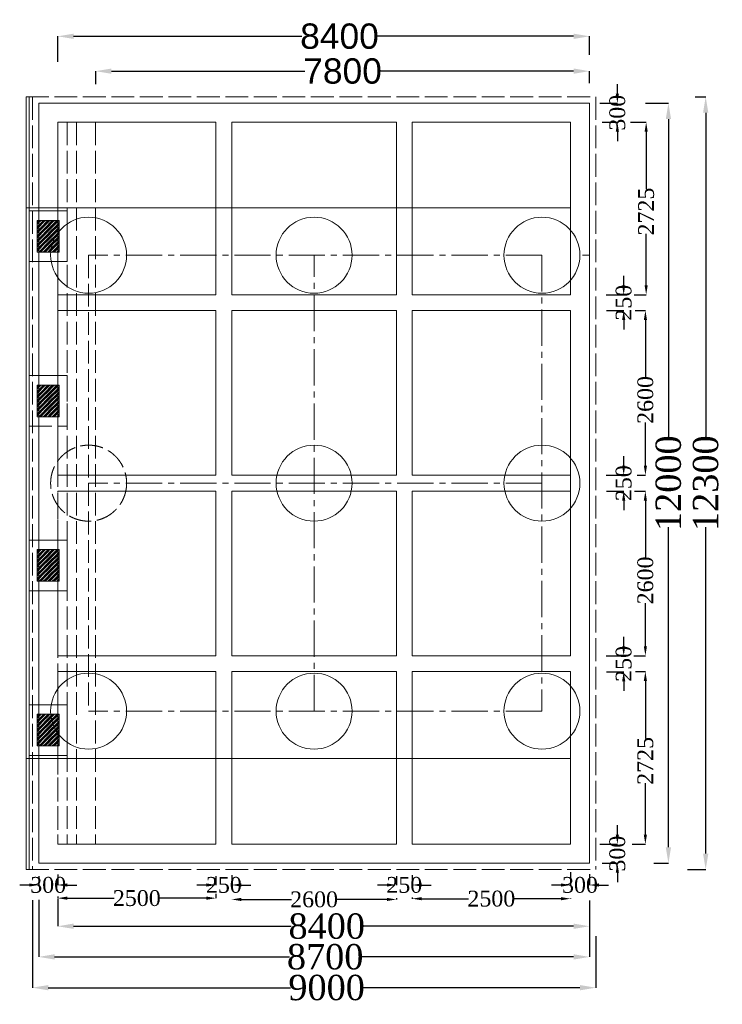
# Model space of a CAD drawing. Header units: millimetres. Extents: x 103078 to 25259364, y -3207472 to 1158446.
# Tile 6 of 40: x 13494536 to 13516732, y 991040 to 1022138. Entities that reach past the tile are written whole.
import ezdxf

# ---------------------------------------------------------------- set-up
doc = ezdxf.new("R2010")
doc.units = ezdxf.units.MM
doc.header["$LTSCALE"] = 60
doc.header["$MEASUREMENT"] = 0
for name, pattern in [('ACAD_ISO02W100', [15, 12, -3]), ('CENTER2', [28.575, 19.05, -3.175, 3.175, -3.175]), ('HIDDEN', [0.375, 0.25, -0.125])]:
    doc.linetypes.add(name, pattern=pattern)
doc.styles.add('PDF Arial Bold', font='times.ttf')
doc.dimstyles.get("Standard").update_dxf_attribs({"dimtxt": 400, "dimasz": 215, "dimexe": 0.18, "dimexo": 0.0625, "dimgap": 0.09, "dimtad": 0, "dimtih": 1, "dimtoh": 1, "dimdec": 0, "dimzin": 4, "dimdsep": 46, "dimtxsty": 'Standard', "dimblk": 'OPEN90', "dimcen": 0, "dimadec": 0, "dimazin": 1, "dimtfac": 1, "dimtdec": 0, "dimtix": 1, "dimtofl": 0, "dimtmove": 0, "dimatfit": 3, "dimldrblk": 'OPEN30', "dimfxl": 1, "dimtolj": 1, "dimtzin": 0, "dimarcsym": 0})

# ---------------------------------------------------------------- blocks, each defined once
blk = doc.blocks.new('*D204')
at = {"color": 0, "linetype": 'Continuous', "lineweight": -2, "ltscale": 2, "transparency": 16777216}
for p, q in [((13496936, 1020103), (13496936, 1020513)), ((13497436, 1020512), (13503546, 1020512)), ((13512036, 1020512), (13505926, 1020512)), ((13512536, 1020134), (13512536, 1020513))]:
    blk.add_line(p, q, dxfattribs=at)
at = {"color": 0, "linetype": 'Continuous', "lineweight": 9, "ltscale": 2, "transparency": 16777216}
for points in [[(13497436, 1020596), (13497436, 1020429), (13496936, 1020512)], [(13512036, 1020596), (13512036, 1020429), (13512536, 1020512)]]:
    blk.add_solid(points, dxfattribs=at)
at = {"layer": 'Defpoints', "color": 0, "linetype": 'Continuous', "lineweight": 9, "ltscale": 2, "transparency": 16777216}
for p in [(13496936, 1020512), (13496936, 1020102), (13512536, 1020134)]:
    blk.add_point(p, dxfattribs=at)
at = {"color": 0, "linetype": 'Continuous', "lineweight": 9, "ltscale": 2, "transparency": 16777216, "insert": (13504736, 1020512), "char_height": 800, "attachment_point": 5, "style": 'PDF Arial Bold'}
blk.add_mtext('\\A1;{\\fArial|b0|i0|c0|p34;7800}', dxfattribs=at)
blk = doc.blocks.new('*D205')
at = {"color": 0, "linetype": 'Continuous', "lineweight": -2, "ltscale": 2, "transparency": 16777216}
for p, q in [((13495736, 1020810), (13495736, 1021613)), ((13496236, 1021613), (13503446, 1021613)), ((13512036, 1021613), (13505833, 1021613)), ((13512536, 1021027), (13512536, 1021613))]:
    blk.add_line(p, q, dxfattribs=at)
at = {"color": 0, "linetype": 'Continuous', "lineweight": 9, "ltscale": 2, "transparency": 16777216}
for points in [[(13496236, 1021696), (13496236, 1021530), (13495736, 1021613)], [(13512036, 1021696), (13512036, 1021530), (13512536, 1021613)]]:
    blk.add_solid(points, dxfattribs=at)
at = {"layer": 'Defpoints', "color": 0, "linetype": 'Continuous', "lineweight": 9, "ltscale": 2, "transparency": 16777216}
for p in [(13495736, 1021613), (13512536, 1021026), (13495736, 1020810)]:
    blk.add_point(p, dxfattribs=at)
at = {"color": 0, "linetype": 'Continuous', "lineweight": 9, "ltscale": 2, "transparency": 16777216, "insert": (13504639, 1021613), "char_height": 800, "attachment_point": 5, "style": 'PDF Arial Bold'}
blk.add_mtext('\\A1;{\\fArial|b0|i0|c0|p34;8400}', dxfattribs=at)
blk = doc.blocks.new('*D150')
at = {"color": 0, "linetype": 'Continuous', "lineweight": -2, "ltscale": 2, "transparency": 16777216}
for p, q in [((13515876, 1019699), (13516208, 1019699)), ((13516208, 1019199), (13516208, 1008886)), ((13516208, 995799), (13516208, 1006113)), ((13515630, 995299), (13516208, 995299))]:
    blk.add_line(p, q, dxfattribs=at)
at = {"color": 0, "linetype": 'Continuous', "lineweight": 9, "ltscale": 2, "transparency": 16777216}
for points in [[(13516124, 1019199), (13516291, 1019199), (13516208, 1019699)], [(13516124, 995799), (13516291, 995799), (13516208, 995299)]]:
    blk.add_solid(points, dxfattribs=at)
at = {"layer": 'Defpoints', "color": 0, "linetype": 'Continuous', "lineweight": 9, "ltscale": 2, "transparency": 16777216}
for p in [(13515876, 1019699), (13515630, 995299), (13516208, 995299)]:
    blk.add_point(p, dxfattribs=at)
at = {"color": 0, "linetype": 'Continuous', "lineweight": 9, "ltscale": 2, "transparency": 16777216, "insert": (13516208, 1007499), "char_height": 800, "attachment_point": 5, "rotation": 90, "style": 'PDF Arial Bold'}
blk.add_mtext('\\A1;12300', dxfattribs=at)
blk = doc.blocks.new('*D151')
at = {"color": 0, "linetype": 'Continuous', "lineweight": -2, "ltscale": 2, "transparency": 16777216}
for p, q in [((13514305, 1019499), (13515031, 1019499)), ((13515030, 1018999), (13515030, 1008886)), ((13515030, 995999), (13515030, 1006113)), ((13514564, 995499), (13515031, 995499))]:
    blk.add_line(p, q, dxfattribs=at)
at = {"color": 0, "linetype": 'Continuous', "lineweight": 9, "ltscale": 2, "transparency": 16777216}
for points in [[(13514947, 1018999), (13515114, 1018999), (13515030, 1019499)], [(13514947, 995999), (13515114, 995999), (13515030, 995499)]]:
    blk.add_solid(points, dxfattribs=at)
at = {"layer": 'Defpoints', "color": 0, "linetype": 'Continuous', "lineweight": 9, "ltscale": 2, "transparency": 16777216}
for p in [(13514305, 1019499), (13514564, 995499), (13515030, 995499)]:
    blk.add_point(p, dxfattribs=at)
at = {"color": 0, "linetype": 'Continuous', "lineweight": 9, "ltscale": 2, "transparency": 16777216, "insert": (13515030, 1007499), "char_height": 800, "attachment_point": 5, "rotation": 90, "style": 'PDF Arial Bold'}
blk.add_mtext('\\A1;12000', dxfattribs=at)
blk = doc.blocks.new('*D152')
at = {"color": 0, "linetype": 'Continuous', "lineweight": -2, "ltscale": 2, "transparency": 16777216}
for p, q in [((13513829, 1018900), (13514327, 1018900)), ((13514327, 1018600), (13514327, 1016785)), ((13514327, 1013749), (13514327, 1015372)), ((13513951, 1013449), (13514327, 1013449))]:
    blk.add_line(p, q, dxfattribs=at)
at = {"color": 0, "linetype": 'Continuous', "lineweight": 9, "ltscale": 2, "transparency": 16777216}
for points in [[(13514277, 1018600), (13514377, 1018600), (13514327, 1018900)], [(13514277, 1013749), (13514377, 1013749), (13514327, 1013449)]]:
    blk.add_solid(points, dxfattribs=at)
at = {"layer": 'Defpoints', "color": 0, "linetype": 'Continuous', "lineweight": 9, "ltscale": 2, "transparency": 16777216}
for p in [(13513829, 1018900), (13513951, 1013449), (13514327, 1013449)]:
    blk.add_point(p, dxfattribs=at)
at = {"color": 0, "linetype": 'Continuous', "lineweight": 9, "ltscale": 2, "transparency": 16777216, "insert": (13514327, 1016078), "char_height": 500, "attachment_point": 5, "rotation": 90, "style": 'PDF Arial Bold'}
blk.add_mtext('\\A1;2725', dxfattribs=at)
blk = doc.blocks.new('*D153')
at = {"color": 0, "linetype": 'Continuous', "lineweight": -2, "ltscale": 2, "transparency": 16777216}
for p, q in [((13513984, 1012950), (13514303, 1012950)), ((13514303, 1012650), (13514303, 1010846)), ((13514303, 1008049), (13514303, 1009411)), ((13514041, 1007749), (13514303, 1007749))]:
    blk.add_line(p, q, dxfattribs=at)
at = {"color": 0, "linetype": 'Continuous', "lineweight": 9, "ltscale": 2, "transparency": 16777216}
for points in [[(13514253, 1012650), (13514353, 1012650), (13514303, 1012950)], [(13514253, 1008049), (13514353, 1008049), (13514303, 1007749)]]:
    blk.add_solid(points, dxfattribs=at)
at = {"layer": 'Defpoints', "color": 0, "linetype": 'Continuous', "lineweight": 9, "ltscale": 2, "transparency": 16777216}
for p in [(13513984, 1012950), (13514041, 1007749), (13514303, 1007749)]:
    blk.add_point(p, dxfattribs=at)
at = {"color": 0, "linetype": 'Continuous', "lineweight": 9, "ltscale": 2, "transparency": 16777216, "insert": (13514303, 1010128), "char_height": 500, "attachment_point": 5, "rotation": 90, "style": 'PDF Arial Bold'}
blk.add_mtext('\\A1;2600', dxfattribs=at)
blk = doc.blocks.new('*D154')
at = {"color": 0, "linetype": 'Continuous', "lineweight": -2, "ltscale": 2, "transparency": 16777216}
for p, q in [((13513960, 1007249), (13514302, 1007249)), ((13514302, 1006949), (13514302, 1005146)), ((13514302, 1002349), (13514302, 1003711)), ((13513937, 1002049), (13514302, 1002049))]:
    blk.add_line(p, q, dxfattribs=at)
at = {"color": 0, "linetype": 'Continuous', "lineweight": 9, "ltscale": 2, "transparency": 16777216}
for points in [[(13514252, 1006949), (13514352, 1006949), (13514302, 1007249)], [(13514252, 1002349), (13514352, 1002349), (13514302, 1002049)]]:
    blk.add_solid(points, dxfattribs=at)
at = {"layer": 'Defpoints', "color": 0, "linetype": 'Continuous', "lineweight": 9, "ltscale": 2, "transparency": 16777216}
for p in [(13513960, 1007249), (13513937, 1002049), (13514302, 1002049)]:
    blk.add_point(p, dxfattribs=at)
at = {"color": 0, "linetype": 'Continuous', "lineweight": 9, "ltscale": 2, "transparency": 16777216, "insert": (13514302, 1004428), "char_height": 500, "attachment_point": 5, "rotation": 90, "style": 'PDF Arial Bold'}
blk.add_mtext('\\A1;2600', dxfattribs=at)
blk = doc.blocks.new('*D155')
at = {"color": 0, "linetype": 'Continuous', "lineweight": -2, "ltscale": 2, "transparency": 16777216}
for p, q in [((13513985, 1001550), (13514302, 1001550)), ((13514302, 1001250), (13514302, 999435)), ((13514302, 996399), (13514302, 998022)), ((13513889, 996099), (13514302, 996099))]:
    blk.add_line(p, q, dxfattribs=at)
at = {"color": 0, "linetype": 'Continuous', "lineweight": 9, "ltscale": 2, "transparency": 16777216}
for points in [[(13514252, 1001250), (13514352, 1001250), (13514302, 1001550)], [(13514252, 996399), (13514352, 996399), (13514302, 996099)]]:
    blk.add_solid(points, dxfattribs=at)
at = {"layer": 'Defpoints', "color": 0, "linetype": 'Continuous', "lineweight": 9, "ltscale": 2, "transparency": 16777216}
for p in [(13513985, 1001550), (13513889, 996099), (13514302, 996099)]:
    blk.add_point(p, dxfattribs=at)
at = {"color": 0, "linetype": 'Continuous', "lineweight": 9, "ltscale": 2, "transparency": 16777216, "insert": (13514302, 998728), "char_height": 500, "attachment_point": 5, "rotation": 90, "style": 'PDF Arial Bold'}
blk.add_mtext('\\A1;2725', dxfattribs=at)
blk = doc.blocks.new('*D156')
at = {"color": 0, "linetype": 'Continuous', "lineweight": -2, "ltscale": 2, "transparency": 16777216}
for p, q in [((13513617, 1013750), (13513617, 1014050)), ((13513063, 1013450), (13513617, 1013450)), ((13513074, 1012949), (13513617, 1012949)), ((13513617, 1012649), (13513617, 1012349))]:
    blk.add_line(p, q, dxfattribs=at)
at = {"color": 0, "linetype": 'Continuous', "lineweight": 9, "ltscale": 2, "transparency": 16777216}
for points in [[(13513567, 1013750), (13513667, 1013750), (13513617, 1013450)], [(13513567, 1012649), (13513667, 1012649), (13513617, 1012949)]]:
    blk.add_solid(points, dxfattribs=at)
at = {"layer": 'Defpoints', "color": 0, "linetype": 'Continuous', "lineweight": 9, "ltscale": 2, "transparency": 16777216}
for p in [(13513063, 1013450), (13513074, 1012949), (13513617, 1012949)]:
    blk.add_point(p, dxfattribs=at)
at = {"color": 0, "linetype": 'Continuous', "lineweight": 9, "ltscale": 2, "transparency": 16777216, "insert": (13513617, 1013199), "char_height": 500, "attachment_point": 5, "rotation": 90, "style": 'PDF Arial Bold'}
blk.add_mtext('\\A1;250', dxfattribs=at)
blk = doc.blocks.new('*D157')
at = {"color": 0, "linetype": 'Continuous', "lineweight": -2, "ltscale": 2, "transparency": 16777216}
for p, q in [((13513617, 1008050), (13513617, 1008350)), ((13513063, 1007750), (13513617, 1007750)), ((13513074, 1007249), (13513617, 1007249)), ((13513617, 1006949), (13513617, 1006649))]:
    blk.add_line(p, q, dxfattribs=at)
at = {"color": 0, "linetype": 'Continuous', "lineweight": 9, "ltscale": 2, "transparency": 16777216}
for points in [[(13513567, 1008050), (13513667, 1008050), (13513617, 1007750)], [(13513567, 1006949), (13513667, 1006949), (13513617, 1007249)]]:
    blk.add_solid(points, dxfattribs=at)
at = {"layer": 'Defpoints', "color": 0, "linetype": 'Continuous', "lineweight": 9, "ltscale": 2, "transparency": 16777216}
for p in [(13513063, 1007750), (13513074, 1007249), (13513617, 1007249)]:
    blk.add_point(p, dxfattribs=at)
at = {"color": 0, "linetype": 'Continuous', "lineweight": 9, "ltscale": 2, "transparency": 16777216, "insert": (13513617, 1007499), "char_height": 500, "attachment_point": 5, "rotation": 90, "style": 'PDF Arial Bold'}
blk.add_mtext('\\A1;250', dxfattribs=at)
blk = doc.blocks.new('*D158')
at = {"color": 0, "linetype": 'Continuous', "lineweight": -2, "ltscale": 2, "transparency": 16777216}
for p, q in [((13513617, 1002343), (13513617, 1002643)), ((13513063, 1002043), (13513617, 1002043)), ((13513074, 1001542), (13513617, 1001542)), ((13513617, 1001242), (13513617, 1000942))]:
    blk.add_line(p, q, dxfattribs=at)
at = {"color": 0, "linetype": 'Continuous', "lineweight": 9, "ltscale": 2, "transparency": 16777216}
for points in [[(13513567, 1002343), (13513667, 1002343), (13513617, 1002043)], [(13513567, 1001242), (13513667, 1001242), (13513617, 1001542)]]:
    blk.add_solid(points, dxfattribs=at)
at = {"layer": 'Defpoints', "color": 0, "linetype": 'Continuous', "lineweight": 9, "ltscale": 2, "transparency": 16777216}
for p in [(13513063, 1002043), (13513074, 1001542), (13513617, 1001542)]:
    blk.add_point(p, dxfattribs=at)
at = {"color": 0, "linetype": 'Continuous', "lineweight": 9, "ltscale": 2, "transparency": 16777216, "insert": (13513617, 1001792), "char_height": 500, "attachment_point": 5, "rotation": 90, "style": 'PDF Arial Bold'}
blk.add_mtext('\\A1;250', dxfattribs=at)
blk = doc.blocks.new('*D159')
at = {"color": 0, "linetype": 'Continuous', "lineweight": -2, "ltscale": 2, "transparency": 16777216}
for p, q in [((13513417, 1019799), (13513417, 1020099)), ((13512863, 1019499), (13513417, 1019499)), ((13512933, 1018899), (13513417, 1018899)), ((13513417, 1018599), (13513417, 1018299))]:
    blk.add_line(p, q, dxfattribs=at)
at = {"color": 0, "linetype": 'Continuous', "lineweight": 9, "ltscale": 2, "transparency": 16777216}
for points in [[(13513367, 1019799), (13513467, 1019799), (13513417, 1019499)], [(13513367, 1018599), (13513467, 1018599), (13513417, 1018899)]]:
    blk.add_solid(points, dxfattribs=at)
at = {"layer": 'Defpoints', "color": 0, "linetype": 'Continuous', "lineweight": 9, "ltscale": 2, "transparency": 16777216}
for p in [(13512863, 1019499), (13512933, 1018899), (13513417, 1018899)]:
    blk.add_point(p, dxfattribs=at)
at = {"color": 0, "linetype": 'Continuous', "lineweight": 9, "ltscale": 2, "transparency": 16777216, "insert": (13513417, 1019199), "char_height": 500, "attachment_point": 5, "rotation": 90, "style": 'PDF Arial Bold'}
blk.add_mtext('\\A1;300', dxfattribs=at)
blk = doc.blocks.new('*D160')
at = {"color": 0, "linetype": 'Continuous', "lineweight": -2, "ltscale": 2, "transparency": 16777216}
for p, q in [((13513417, 996399), (13513417, 996699)), ((13512863, 996099), (13513417, 996099)), ((13512933, 995499), (13513417, 995499)), ((13513417, 995199), (13513417, 994899))]:
    blk.add_line(p, q, dxfattribs=at)
at = {"color": 0, "linetype": 'Continuous', "lineweight": 9, "ltscale": 2, "transparency": 16777216}
for points in [[(13513367, 996399), (13513467, 996399), (13513417, 996099)], [(13513367, 995199), (13513467, 995199), (13513417, 995499)]]:
    blk.add_solid(points, dxfattribs=at)
at = {"layer": 'Defpoints', "color": 0, "linetype": 'Continuous', "lineweight": 9, "ltscale": 2, "transparency": 16777216}
for p in [(13512863, 996099), (13512933, 995499), (13513417, 995499)]:
    blk.add_point(p, dxfattribs=at)
at = {"color": 0, "linetype": 'Continuous', "lineweight": 9, "ltscale": 2, "transparency": 16777216, "insert": (13513417, 995799), "char_height": 500, "attachment_point": 5, "rotation": 90, "style": 'PDF Arial Bold'}
blk.add_mtext('\\A1;300', dxfattribs=at)
blk = doc.blocks.new('*D161')
at = {"color": 0, "linetype": 'Continuous', "lineweight": -2, "ltscale": 2, "transparency": 16777216}
for p, q in [((13506936, 994413), (13506936, 994375)), ((13507236, 994375), (13508718, 994375)), ((13511636, 994375), (13510153, 994375)), ((13511936, 994381), (13511936, 994375))]:
    blk.add_line(p, q, dxfattribs=at)
at = {"color": 0, "linetype": 'Continuous', "lineweight": 9, "ltscale": 2, "transparency": 16777216}
for points in [[(13507236, 994425), (13507236, 994325), (13506936, 994375)], [(13511636, 994425), (13511636, 994325), (13511936, 994375)]]:
    blk.add_solid(points, dxfattribs=at)
at = {"layer": 'Defpoints', "color": 0, "linetype": 'Continuous', "lineweight": 9, "ltscale": 2, "transparency": 16777216}
for p in [(13506936, 994413), (13506936, 994375), (13511936, 994381)]:
    blk.add_point(p, dxfattribs=at)
at = {"color": 0, "linetype": 'Continuous', "lineweight": 9, "ltscale": 2, "transparency": 16777216, "insert": (13509436, 994375), "char_height": 500, "attachment_point": 5, "style": 'PDF Arial Bold'}
blk.add_mtext('\\A1;2500', dxfattribs=at)
blk = doc.blocks.new('*D162')
at = {"color": 0, "linetype": 'Continuous', "lineweight": -2, "ltscale": 2, "transparency": 16777216}
for p, q in [((13500736, 994525), (13500736, 994392)), ((13495736, 994446), (13495736, 994392)), ((13496036, 994392), (13497518, 994392)), ((13500436, 994392), (13498953, 994392))]:
    blk.add_line(p, q, dxfattribs=at)
at = {"color": 0, "linetype": 'Continuous', "lineweight": 9, "ltscale": 2, "transparency": 16777216}
for points in [[(13496036, 994442), (13496036, 994342), (13495736, 994392)], [(13500436, 994442), (13500436, 994342), (13500736, 994392)]]:
    blk.add_solid(points, dxfattribs=at)
at = {"layer": 'Defpoints', "color": 0, "linetype": 'Continuous', "lineweight": 9, "ltscale": 2, "transparency": 16777216}
for p in [(13500736, 994525), (13495736, 994446), (13495736, 994392)]:
    blk.add_point(p, dxfattribs=at)
at = {"color": 0, "linetype": 'Continuous', "lineweight": 9, "ltscale": 2, "transparency": 16777216, "insert": (13498236, 994392), "char_height": 500, "attachment_point": 5, "style": 'PDF Arial Bold'}
blk.add_mtext('\\A1;2500', dxfattribs=at)
blk = doc.blocks.new('*D163')
at = {"color": 0, "linetype": 'Continuous', "lineweight": -2, "ltscale": 2, "transparency": 16777216}
for p, q in [((13501236, 994353), (13501236, 994353)), ((13501536, 994352), (13503118, 994352)), ((13506136, 994352), (13504553, 994352)), ((13506436, 994397), (13506436, 994352))]:
    blk.add_line(p, q, dxfattribs=at)
at = {"color": 0, "linetype": 'Continuous', "lineweight": 9, "ltscale": 2, "transparency": 16777216}
for points in [[(13501536, 994402), (13501536, 994302), (13501236, 994352)], [(13506136, 994402), (13506136, 994302), (13506436, 994352)]]:
    blk.add_solid(points, dxfattribs=at)
at = {"layer": 'Defpoints', "color": 0, "linetype": 'Continuous', "lineweight": 9, "ltscale": 2, "transparency": 16777216}
for p in [(13501236, 994352), (13501236, 994352), (13506436, 994397)]:
    blk.add_point(p, dxfattribs=at)
at = {"color": 0, "linetype": 'Continuous', "lineweight": 9, "ltscale": 2, "transparency": 16777216, "insert": (13503836, 994352), "char_height": 500, "attachment_point": 5, "style": 'PDF Arial Bold'}
blk.add_mtext('\\A1;2600', dxfattribs=at)
blk = doc.blocks.new('*D164')
at = {"color": 0, "linetype": 'Continuous', "lineweight": -2, "ltscale": 2, "transparency": 16777216}
for p, q in [((13506436, 995086), (13506436, 994808)), ((13506936, 995115), (13506936, 994808)), ((13506136, 994808), (13505836, 994808)), ((13507236, 994808), (13507536, 994808))]:
    blk.add_line(p, q, dxfattribs=at)
at = {"color": 0, "linetype": 'Continuous', "lineweight": 9, "ltscale": 2, "transparency": 16777216}
for points in [[(13506136, 994858), (13506136, 994758), (13506436, 994808)], [(13507236, 994858), (13507236, 994758), (13506936, 994808)]]:
    blk.add_solid(points, dxfattribs=at)
at = {"layer": 'Defpoints', "color": 0, "linetype": 'Continuous', "lineweight": 9, "ltscale": 2, "transparency": 16777216}
for p in [(13506436, 995086), (13506936, 995115), (13506436, 994808)]:
    blk.add_point(p, dxfattribs=at)
at = {"color": 0, "linetype": 'Continuous', "lineweight": 9, "ltscale": 2, "transparency": 16777216, "insert": (13506686, 994808), "char_height": 500, "attachment_point": 5, "style": 'PDF Arial Bold'}
blk.add_mtext('\\A1;250', dxfattribs=at)
blk = doc.blocks.new('*D165')
at = {"color": 0, "linetype": 'Continuous', "lineweight": -2, "ltscale": 2, "transparency": 16777216}
for p, q in [((13500736, 995086), (13500736, 994808)), ((13501236, 995115), (13501236, 994808)), ((13500436, 994808), (13500136, 994808)), ((13501536, 994808), (13501836, 994808))]:
    blk.add_line(p, q, dxfattribs=at)
at = {"color": 0, "linetype": 'Continuous', "lineweight": 9, "ltscale": 2, "transparency": 16777216}
for points in [[(13500436, 994858), (13500436, 994758), (13500736, 994808)], [(13501536, 994858), (13501536, 994758), (13501236, 994808)]]:
    blk.add_solid(points, dxfattribs=at)
at = {"layer": 'Defpoints', "color": 0, "linetype": 'Continuous', "lineweight": 9, "ltscale": 2, "transparency": 16777216}
for p in [(13500736, 995086), (13501236, 995115), (13500736, 994808)]:
    blk.add_point(p, dxfattribs=at)
at = {"color": 0, "linetype": 'Continuous', "lineweight": 9, "ltscale": 2, "transparency": 16777216, "insert": (13500986, 994808), "char_height": 500, "attachment_point": 5, "style": 'PDF Arial Bold'}
blk.add_mtext('\\A1;250', dxfattribs=at)
blk = doc.blocks.new('*D166')
at = {"color": 0, "linetype": 'Continuous', "lineweight": -2, "ltscale": 2, "transparency": 16777216}
for p, q in [((13511936, 995211), (13511936, 994808)), ((13512536, 995154), (13512536, 994808)), ((13511636, 994808), (13511336, 994808)), ((13512836, 994808), (13513136, 994808))]:
    blk.add_line(p, q, dxfattribs=at)
at = {"color": 0, "linetype": 'Continuous', "lineweight": 9, "ltscale": 2, "transparency": 16777216}
for points in [[(13511636, 994858), (13511636, 994758), (13511936, 994808)], [(13512836, 994858), (13512836, 994758), (13512536, 994808)]]:
    blk.add_solid(points, dxfattribs=at)
at = {"layer": 'Defpoints', "color": 0, "linetype": 'Continuous', "lineweight": 9, "ltscale": 2, "transparency": 16777216}
for p in [(13511936, 995211), (13512536, 995154), (13511936, 994808)]:
    blk.add_point(p, dxfattribs=at)
at = {"color": 0, "linetype": 'Continuous', "lineweight": 9, "ltscale": 2, "transparency": 16777216, "insert": (13512236, 994808), "char_height": 500, "attachment_point": 5, "style": 'PDF Arial Bold'}
blk.add_mtext('\\A1;300', dxfattribs=at)
blk = doc.blocks.new('*D167')
at = {"color": 0, "linetype": 'Continuous', "lineweight": -2, "ltscale": 2, "transparency": 16777216}
for p, q in [((13495736, 995145), (13495736, 994808)), ((13495136, 995086), (13495136, 994808)), ((13494836, 994808), (13494536, 994808)), ((13496036, 994808), (13496336, 994808))]:
    blk.add_line(p, q, dxfattribs=at)
at = {"color": 0, "linetype": 'Continuous', "lineweight": 9, "ltscale": 2, "transparency": 16777216}
for points in [[(13494836, 994858), (13494836, 994758), (13495136, 994808)], [(13496036, 994858), (13496036, 994758), (13495736, 994808)]]:
    blk.add_solid(points, dxfattribs=at)
at = {"layer": 'Defpoints', "color": 0, "linetype": 'Continuous', "lineweight": 9, "ltscale": 2, "transparency": 16777216}
for p in [(13495736, 995145), (13495136, 995086), (13495136, 994808)]:
    blk.add_point(p, dxfattribs=at)
at = {"color": 0, "linetype": 'Continuous', "lineweight": 9, "ltscale": 2, "transparency": 16777216, "insert": (13495436, 994808), "char_height": 500, "attachment_point": 5, "style": 'PDF Arial Bold'}
blk.add_mtext('\\A1;300', dxfattribs=at)
blk = doc.blocks.new('*D168')
at = {"color": 0, "linetype": 'Continuous', "lineweight": -2, "ltscale": 2, "transparency": 16777216}
for p, q in [((13494936, 994331), (13494936, 991565)), ((13512736, 993194), (13512736, 991565)), ((13495436, 991565), (13503095, 991565)), ((13512236, 991565), (13505369, 991565))]:
    blk.add_line(p, q, dxfattribs=at)
at = {"color": 0, "linetype": 'Continuous', "lineweight": 9, "ltscale": 2, "transparency": 16777216}
for points in [[(13495436, 991648), (13495436, 991482), (13494936, 991565)], [(13512236, 991648), (13512236, 991482), (13512736, 991565)]]:
    blk.add_solid(points, dxfattribs=at)
at = {"layer": 'Defpoints', "color": 0, "linetype": 'Continuous', "lineweight": 9, "ltscale": 2, "transparency": 16777216}
for p in [(13494936, 994331), (13512736, 993194), (13494936, 991565)]:
    blk.add_point(p, dxfattribs=at)
at = {"color": 0, "linetype": 'Continuous', "lineweight": 9, "ltscale": 2, "transparency": 16777216, "insert": (13504232, 991565), "char_height": 800, "attachment_point": 5, "style": 'PDF Arial Bold'}
blk.add_mtext('\\A1;9000', dxfattribs=at)
blk = doc.blocks.new('*D169')
at = {"color": 0, "linetype": 'Continuous', "lineweight": -2, "ltscale": 2, "transparency": 16777216}
for p, q in [((13495736, 994367), (13495736, 993505)), ((13512536, 994315), (13512536, 993505)), ((13496236, 993505), (13503111, 993505)), ((13512036, 993505), (13505360, 993505))]:
    blk.add_line(p, q, dxfattribs=at)
at = {"color": 0, "linetype": 'Continuous', "lineweight": 9, "ltscale": 2, "transparency": 16777216}
for points in [[(13496236, 993589), (13496236, 993422), (13495736, 993505)], [(13512036, 993589), (13512036, 993422), (13512536, 993505)]]:
    blk.add_solid(points, dxfattribs=at)
at = {"layer": 'Defpoints', "color": 0, "linetype": 'Continuous', "lineweight": 9, "ltscale": 2, "transparency": 16777216}
for p in [(13495736, 994367), (13512536, 994315), (13495736, 993505)]:
    blk.add_point(p, dxfattribs=at)
at = {"color": 0, "linetype": 'Continuous', "lineweight": 9, "ltscale": 2, "transparency": 16777216, "insert": (13504236, 993505), "char_height": 800, "attachment_point": 5, "style": 'PDF Arial Bold'}
blk.add_mtext('\\A1;8400', dxfattribs=at)
blk = doc.blocks.new('*D170')
at = {"color": 0, "linetype": 'Continuous', "lineweight": -2, "ltscale": 2, "transparency": 16777216}
for p, q in [((13495136, 994336), (13495136, 992537)), ((13512536, 994315), (13512536, 992537)), ((13495636, 992537), (13503061, 992537)), ((13512036, 992537), (13505310, 992537))]:
    blk.add_line(p, q, dxfattribs=at)
at = {"color": 0, "linetype": 'Continuous', "lineweight": 9, "ltscale": 2, "transparency": 16777216}
for points in [[(13495636, 992621), (13495636, 992454), (13495136, 992537)], [(13512036, 992621), (13512036, 992454), (13512536, 992537)]]:
    blk.add_solid(points, dxfattribs=at)
at = {"layer": 'Defpoints', "color": 0, "linetype": 'Continuous', "lineweight": 9, "ltscale": 2, "transparency": 16777216}
for p in [(13495136, 994336), (13512536, 994315), (13495136, 992537)]:
    blk.add_point(p, dxfattribs=at)
at = {"color": 0, "linetype": 'Continuous', "lineweight": 9, "ltscale": 2, "transparency": 16777216, "insert": (13504186, 992537), "char_height": 800, "attachment_point": 5, "style": 'PDF Arial Bold'}
blk.add_mtext('\\A1;8700', dxfattribs=at)

msp = doc.modelspace()

# ---------------------------------------------------------------- hatches: boundary and pattern name
at = {"linetype": 'Continuous', "lineweight": 9, "ltscale": 2}
h = msp.add_hatch(dxfattribs=at)
h.set_pattern_fill('GOST_GROUND', scale=10)
h.set_pattern_definition([(45, (-8910861.33, 4028156.5), (141.42135624, 0), [200]), (45, (-8910831.33, 4028156.5), (141.42135624, 0), [200]), (45, (-8910801.33, 4028156.5), (141.42135624, 0), [200])])
h.paths.add_polyline_path([(13495785.7, 1014799.5), (13495085.7, 1014799.5), (13495085.7, 1015799.5), (13495785.7, 1015799.5)])
h = msp.add_hatch(dxfattribs=at)
h.set_pattern_fill('GOST_GROUND', scale=10)
h.set_pattern_definition([(45, (-8910861.33, 4022956.5), (141.42135624, 0), [200]), (45, (-8910831.33, 4022956.5), (141.42135624, 0), [200]), (45, (-8910801.33, 4022956.5), (141.42135624, 0), [200])])
h.paths.add_polyline_path([(13495785.7, 1009599.5), (13495085.7, 1009599.5), (13495085.7, 1010599.5), (13495785.7, 1010599.5)])
h = msp.add_hatch(dxfattribs=at)
h.set_pattern_fill('GOST_GROUND', scale=10)
h.set_pattern_definition([(45, (-8910861.33, 4017756.5), (141.42135624, 0), [200]), (45, (-8910831.33, 4017756.5), (141.42135624, 0), [200]), (45, (-8910801.33, 4017756.5), (141.42135624, 0), [200])])
h.paths.add_polyline_path([(13495785.7, 1004399.5), (13495085.7, 1004399.5), (13495085.7, 1005399.5), (13495785.7, 1005399.5)])
h = msp.add_hatch(dxfattribs=at)
h.set_pattern_fill('GOST_GROUND', scale=10)
h.set_pattern_definition([(45, (-8910861.33, 4012556.5), (141.42135624, 0), [200]), (45, (-8910831.33, 4012556.5), (141.42135624, 0), [200]), (45, (-8910801.33, 4012556.5), (141.42135624, 0), [200])])
h.paths.add_polyline_path([(13495785.7, 999199.5), (13495085.7, 999199.5), (13495085.7, 1000199.5), (13495785.7, 1000199.5)])

# ---------------------------------------------------------------- linework, layer by layer
at = {"color": 7, "linetype": 'ACAD_ISO02W100', "lineweight": 9}
for p, q in [((13494735.7, 1019699.5), (13512735.7, 1019699.5)), ((13494935.7, 1019699.5), (13494935.7, 995299.5)), ((13512735.7, 1019699.5), (13512735.7, 995299.5)), ((13495735.7, 1018899.5), (13495735.7, 996099.5)), ((13496035.7, 1018899.5), (13496035.7, 996099.5)), ((13496335.7, 1018899.5), (13496335.7, 996099.5)), ((13496935.7, 1018899.5), (13496935.7, 996099.5)), ((13496713.5, 1014699.5), (13496713.5, 1000299.5)), ((13495735.7, 1007749.5), (13495735.7, 1012949.5)), ((13495735.7, 1007749.5), (13495735.7, 1012949.5)), ((13496035.7, 1009299.5), (13496035.7, 1010899.5)), ((13494835.7, 1009299.5), (13496035.7, 1009299.5)), ((13494735.7, 995299.5), (13512735.7, 995299.5))]:
    msp.add_line(p, q, dxfattribs=at)
at = {"color": 7, "linetype": 'Continuous', "lineweight": 9, "ltscale": 2}
for p, q in [((13494735.7, 1019699.5), (13494735.7, 995299.5)), ((13494735.7, 1019699.5), (13494735.7, 995299.5)), ((13494835.7, 1019699.5), (13494835.7, 995299.5)), ((13496785.7, 1019499.5), (13495135.7, 1019499.5)), ((13495135.7, 1019499.5), (13495135.7, 995499.5)), ((13496785.7, 1019499.5), (13512535.7, 1019499.5)), ((13512535.7, 1019499.5), (13512535.7, 995499.5)), ((13495735.7, 1018899.5), (13500735.7, 1018899.5)), ((13495735.7, 1013449.5), (13495735.7, 1018899.5)), ((13500735.7, 1013449.5), (13500735.7, 1018899.5)), ((13501235.7, 1018899.5), (13506435.7, 1018899.5)), ((13501235.7, 1013449.5), (13501235.7, 1018899.5)), ((13506435.7, 1013449.5), (13506435.7, 1018899.5)), ((13506935.7, 1018899.5), (13511935.7, 1018899.5)), ((13506935.7, 1013449.5), (13506935.7, 1018899.5)), ((13511935.7, 1018899.5), (13511935.7, 1013449.5)), ((13511935.7, 1016199.5), (13494735.7, 1016199.5)), ((13496035.7, 1016099.5), (13494835.7, 1016099.5)), ((13494835.7, 1016099.5), (13494835.7, 1014499.5)), ((13496035.7, 1014499.5), (13496035.7, 1016099.5)), ((13495085.7, 1015799.5), (13495085.7, 1014799.5)), ((13495785.7, 1015799.5), (13495085.7, 1015799.5)), ((13495785.7, 1015799.5), (13495785.7, 1014799.5)), ((13495785.7, 1014799.5), (13495085.7, 1014799.5)), ((13494835.7, 1014499.5), (13496035.7, 1014499.5)), ((13512313.5, 1014699.5), (13512535.7, 1014699.5)), ((13495735.7, 1013449.5), (13500735.7, 1013449.5)), ((13501235.7, 1013449.5), (13506435.7, 1013449.5)), ((13506935.7, 1013449.5), (13511935.7, 1013449.5)), ((13495735.7, 1012949.5), (13500735.7, 1012949.5)), ((13500735.7, 1007749.5), (13500735.7, 1012949.5)), ((13501235.7, 1012949.5), (13506435.7, 1012949.5)), ((13501235.7, 1007749.5), (13501235.7, 1012949.5)), ((13506435.7, 1007749.5), (13506435.7, 1012949.5)), ((13506935.7, 1012949.5), (13511935.7, 1012949.5)), ((13506935.7, 1007749.5), (13506935.7, 1012949.5)), ((13511935.7, 1012949.5), (13511935.7, 1007749.5)), ((13496035.7, 1010899.5), (13494835.7, 1010899.5)), ((13494835.7, 1010899.5), (13494835.7, 1009299.5)), ((13495085.7, 1010599.5), (13495085.7, 1009599.5)), ((13495785.7, 1010599.5), (13495085.7, 1010599.5)), ((13495785.7, 1010599.5), (13495785.7, 1009599.5)), ((13495785.7, 1009599.5), (13495085.7, 1009599.5)), ((13495735.7, 1007749.5), (13500735.7, 1007749.5)), ((13501235.7, 1007749.5), (13506435.7, 1007749.5)), ((13506935.7, 1007749.5), (13511935.7, 1007749.5)), ((13511935.7, 1007749.5), (13511935.7, 1007249.5)), ((13495735.7, 1007249.5), (13500735.7, 1007249.5)), ((13500735.7, 1002049.5), (13500735.7, 1007249.5)), ((13500735.7, 1006899.5), (13500735.7, 1007249.5)), ((13501235.7, 1007249.5), (13506435.7, 1007249.5)), ((13501235.7, 1002049.5), (13501235.7, 1007249.5)), ((13506435.7, 1002049.5), (13506435.7, 1007249.5)), ((13506935.7, 1007249.5), (13511935.7, 1007249.5)), ((13506935.7, 1002049.5), (13506935.7, 1007249.5)), ((13506935.7, 1006899.5), (13506935.7, 1007249.5)), ((13511935.7, 1007249.5), (13511935.7, 1002049.5)), ((13495735.7, 1002049.5), (13495735.7, 1006299.5)), ((13495735.7, 1002049.5), (13495735.7, 1006299.5)), ((13495735.7, 1002049.5), (13495735.7, 1006299.5)), ((13496035.7, 1005699.5), (13494835.7, 1005699.5)), ((13494835.7, 1005699.5), (13494835.7, 1004099.5)), ((13495085.7, 1005399.5), (13495085.7, 1004399.5)), ((13495785.7, 1005399.5), (13495085.7, 1005399.5)), ((13495785.7, 1005399.5), (13495785.7, 1004399.5)), ((13496035.7, 1004099.5), (13496035.7, 1005699.5)), ((13495785.7, 1004399.5), (13495085.7, 1004399.5)), ((13494835.7, 1004099.5), (13496035.7, 1004099.5)), ((13495735.7, 1002049.5), (13500735.7, 1002049.5)), ((13501235.7, 1002049.5), (13506435.7, 1002049.5)), ((13506935.7, 1002049.5), (13511935.7, 1002049.5)), ((13495735.7, 1001549.5), (13500735.7, 1001549.5)), ((13495735.7, 998299.5), (13495735.7, 1001549.5)), ((13495735.7, 998299.5), (13495735.7, 1001549.5)), ((13495735.7, 998299.5), (13495735.7, 1001549.5)), ((13500735.7, 996099.5), (13500735.7, 1001549.5)), ((13501235.7, 1001549.5), (13506435.7, 1001549.5)), ((13501235.7, 996099.5), (13501235.7, 1001549.5)), ((13506435.7, 996099.5), (13506435.7, 1001549.5)), ((13506935.7, 1001549.5), (13511935.7, 1001549.5)), ((13506935.7, 996099.5), (13506935.7, 1001549.5)), ((13511935.7, 1001549.5), (13511935.7, 996099.5)), ((13496035.7, 1000499.5), (13494835.7, 1000499.5)), ((13494835.7, 1000499.5), (13494835.7, 998899.5)), ((13496035.7, 998899.5), (13496035.7, 1000499.5)), ((13495085.7, 1000199.5), (13495085.7, 999199.5)), ((13495785.7, 1000199.5), (13495085.7, 1000199.5)), ((13495785.7, 1000199.5), (13495785.7, 999199.5)), ((13500735.7, 996099.5), (13500735.7, 999999.5)), ((13506935.7, 996099.5), (13506935.7, 999999.5)), ((13495785.7, 999199.5), (13495085.7, 999199.5)), ((13494835.7, 998899.5), (13496035.7, 998899.5)), ((13511935.7, 998799.5), (13494735.7, 998799.5)), ((13495735.7, 996099.5), (13500735.7, 996099.5)), ((13501235.7, 996099.5), (13506435.7, 996099.5)), ((13506935.7, 996099.5), (13511935.7, 996099.5)), ((13495135.7, 995499.5), (13512535.7, 995499.5))]:
    msp.add_line(p, q, dxfattribs=at)
at = {"color": 7, "linetype": 'CENTER2', "lineweight": 9}
for p, q in [((13511035.7, 1014699.5), (13496713.5, 1014699.5)), ((13503835.7, 1000299.5), (13503835.7, 1014699.5)), ((13511035.7, 1014699.5), (13511035.7, 1000299.5)), ((13511035.7, 1007499.5), (13496713.5, 1007499.5)), ((13511035.7, 1000299.5), (13496713.5, 1000299.5)), ((13511035.7, 1000299.5), (13503835.7, 1000299.5))]:
    msp.add_line(p, q, dxfattribs=at)
at = {"color": 7, "linetype": 'HIDDEN', "lineweight": 9, "ltscale": 2}
msp.add_line((13495735.7, 1004299.5), (13495735.7, 1007249.5), dxfattribs=at)
msp.add_line((13495735.7, 1004299.5), (13495735.7, 1007249.5), dxfattribs=at)
at = {"color": 7, "linetype": 'HIDDEN', "lineweight": 9, "ltscale": 20}
msp.add_line((13495735.7, 996099.5), (13495735.7, 999999.5), dxfattribs=at)
at = {"color": 7, "linetype": 'Continuous', "lineweight": 9, "ltscale": 2}
for centre in [(13496713.5, 1014699.5), (13503835.7, 1014699.5), (13511035.7, 1014699.5), (13503835.7, 1007499.5), (13511035.7, 1007499.5), (13496713.5, 1000299.5), (13503835.7, 1000299.5), (13511035.7, 1000299.5)]:
    msp.add_circle(centre, 1200, dxfattribs=at)
at = {"color": 7, "linetype": 'ACAD_ISO02W100', "lineweight": 9}
msp.add_circle((13496713.5, 1007499.5), 1200, dxfattribs=at)

# ---------------------------------------------------------------- dimensions: what is measured, and where the dimension line sits
at = {"color": 7, "linetype": 'Continuous', "lineweight": 9, "ltscale": 2}
for base, p1, p2, text, override, picture, middle in [((13495735.7, 1021612.9), (13512535.7, 1021026.5), (13495735.7, 1020809.5), '{\\fArial|b0|i0|c0|p34;8400}', {"dimtxt": 800, "dimasz": 500, "dimtxsty": 'PDF Arial Bold', "dimfxl": 300}, '*D205', (13504639.3, 1021612.9)), ((13496935.7, 1020512.5), (13512535.7, 1020133.5), (13496935.7, 1020102.5), '{\\fArial|b0|i0|c0|p34;7800}', {"dimtxt": 800, "dimasz": 500, "dimtxsty": 'PDF Arial Bold', "dimfxl": 300}, '*D204', (13504735.7, 1020512.5)), ((13495735.7, 994392.2), (13500735.7, 994525.5), (13495735.7, 994446.5), '2500', {"dimtxt": 500, "dimasz": 300, "dimtxsty": 'PDF Arial Bold', "dimfxl": 300}, '*D162', (13498235.7, 994392.2)), ((13501235.7, 994352.5), (13506435.7, 994397.5), (13501235.7, 994352.5), '2600', {"dimtxt": 500, "dimasz": 300, "dimtxsty": 'PDF Arial Bold', "dimfxl": 300}, '*D163', (13503835.7, 994352.5)), ((13494935.7, 991564.9), (13512735.7, 993194.5), (13494935.7, 994330.9), '9000', {"dimtxt": 800, "dimasz": 500, "dimtxsty": 'PDF Arial Bold', "dimfxl": 300}, '*D168', (13504231.8, 991564.9)), ((13495135.7, 992537.4), (13512535.7, 994315.5), (13495135.7, 994335.9), '8700', {"dimtxt": 800, "dimasz": 500, "dimtxsty": 'PDF Arial Bold', "dimfxl": 300}, '*D170', (13504185.8, 992537.4)), ((13495735.7, 993505.5), (13512535.7, 994315.5), (13495735.7, 994367.2), '8400', {"dimtxt": 800, "dimasz": 500, "dimtxsty": 'PDF Arial Bold', "dimfxl": 300}, '*D169', (13504235.7, 993505.5))]:
    dim = msp.add_linear_dim(base=base, p1=p1, p2=p2, angle=180, text=text, dimstyle='Standard', override=override, dxfattribs=at)
    dim.commit()
    dim.dimension.update_dxf_attribs({"geometry": picture, "text_midpoint": middle, "dimtype": 160})
for base, p1, p2, text, override, picture, middle in [((13513417, 1018899.5), (13512863, 1019498.5), (13512933, 1018899.5), '300', {"dimtxt": 500, "dimasz": 300, "dimtxsty": 'PDF Arial Bold', "dimfxl": 300}, '*D159', (13513417, 1019199)), ((13515030.5, 995499.5), (13514304.8, 1019499.5), (13514563.8, 995499.5), '12000', {"dimtxt": 800, "dimasz": 500, "dimtxsty": 'PDF Arial Bold', "dimfxl": 300}, '*D151', (13515030.5, 1007499.5)), ((13516207.5, 995299.5), (13515875.8, 1019699.5), (13515629.8, 995299.5), '12300', {"dimtxt": 800, "dimasz": 500, "dimtxsty": 'PDF Arial Bold', "dimfxl": 300}, '*D150', (13516207.5, 1007499.5)), ((13514326.8, 1013449.5), (13513829, 1018899.5), (13513951, 1013449.5), '2725', {"dimtxt": 500, "dimasz": 300, "dimtxsty": 'PDF Arial Bold', "dimfxl": 300}, '*D152', (13514326.8, 1016078.5)), ((13513617, 1012949.5), (13513063, 1013449.5), (13513074, 1012949.5), '250', {"dimtxt": 500, "dimasz": 300, "dimtxsty": 'PDF Arial Bold', "dimfxl": 300}, '*D156', (13513617, 1013199.5)), ((13514302.8, 1007749.5), (13513984, 1012949.5), (13514041, 1007749.5), '2600', {"dimtxt": 500, "dimasz": 300, "dimtxsty": 'PDF Arial Bold', "dimfxl": 300}, '*D153', (13514302.8, 1010128.5)), ((13513617, 1007249.5), (13513063, 1007749.5), (13513074, 1007249.5), '250', {"dimtxt": 500, "dimasz": 300, "dimtxsty": 'PDF Arial Bold', "dimfxl": 300}, '*D157', (13513617, 1007499.5)), ((13514301.8, 1002049.5), (13513960, 1007249.5), (13513937, 1002049.5), '2600', {"dimtxt": 500, "dimasz": 300, "dimtxsty": 'PDF Arial Bold', "dimfxl": 300}, '*D154', (13514301.8, 1004428.5)), ((13513617, 1001542.5), (13513063, 1002042.5), (13513074, 1001542.5), '250', {"dimtxt": 500, "dimasz": 300, "dimtxsty": 'PDF Arial Bold', "dimfxl": 300}, '*D158', (13513617, 1001792.5)), ((13514301.8, 996099.5), (13513985, 1001549.5), (13513889, 996099.5), '2725', {"dimtxt": 500, "dimasz": 300, "dimtxsty": 'PDF Arial Bold', "dimfxl": 300}, '*D155', (13514301.8, 998728.5)), ((13513417, 995499.5), (13512863, 996098.5), (13512933, 995499.5), '300', {"dimtxt": 500, "dimasz": 300, "dimtxsty": 'PDF Arial Bold', "dimfxl": 300}, '*D160', (13513417, 995799))]:
    dim = msp.add_linear_dim(base=base, p1=p1, p2=p2, angle=90, text=text, dimstyle='Standard', override=override, dxfattribs=at)
    dim.commit()
    dim.dimension.update_dxf_attribs({"geometry": picture, "text_midpoint": middle, "dimtype": 160, "text_rotation": 90})
for base, p1, p2, text, picture, middle in [((13495135.7, 994808.5), (13495735.7, 995145.5), (13495135.7, 995086.5), '300', '*D167', (13495435.7, 994808.5)), ((13500735.7, 994808.5), (13501235.7, 995115.5), (13500735.7, 995086.5), '250', '*D165', (13500985.7, 994808.5)), ((13506435.7, 994808.5), (13506935.7, 995115.5), (13506435.7, 995086.5), '250', '*D164', (13506685.7, 994808.5)), ((13511935.7, 994808.5), (13512535.7, 995153.8), (13511935.7, 995211.5), '300', '*D166', (13512235.7, 994808.5)), ((13506935.7, 994374.9), (13511935.7, 994381.5), (13506935.7, 994413.5), '2500', '*D161', (13509435.7, 994374.9))]:
    dim = msp.add_linear_dim(base=base, p1=p1, p2=p2, angle=180, text=text, dimstyle='Standard', override={"dimtxt": 500, "dimasz": 300, "dimtxsty": 'PDF Arial Bold', "dimfxl": 300}, dxfattribs=at)
    dim.commit()
    dim.dimension.update_dxf_attribs({"geometry": picture, "text_midpoint": middle})

doc.saveas('drawing.dxf')
